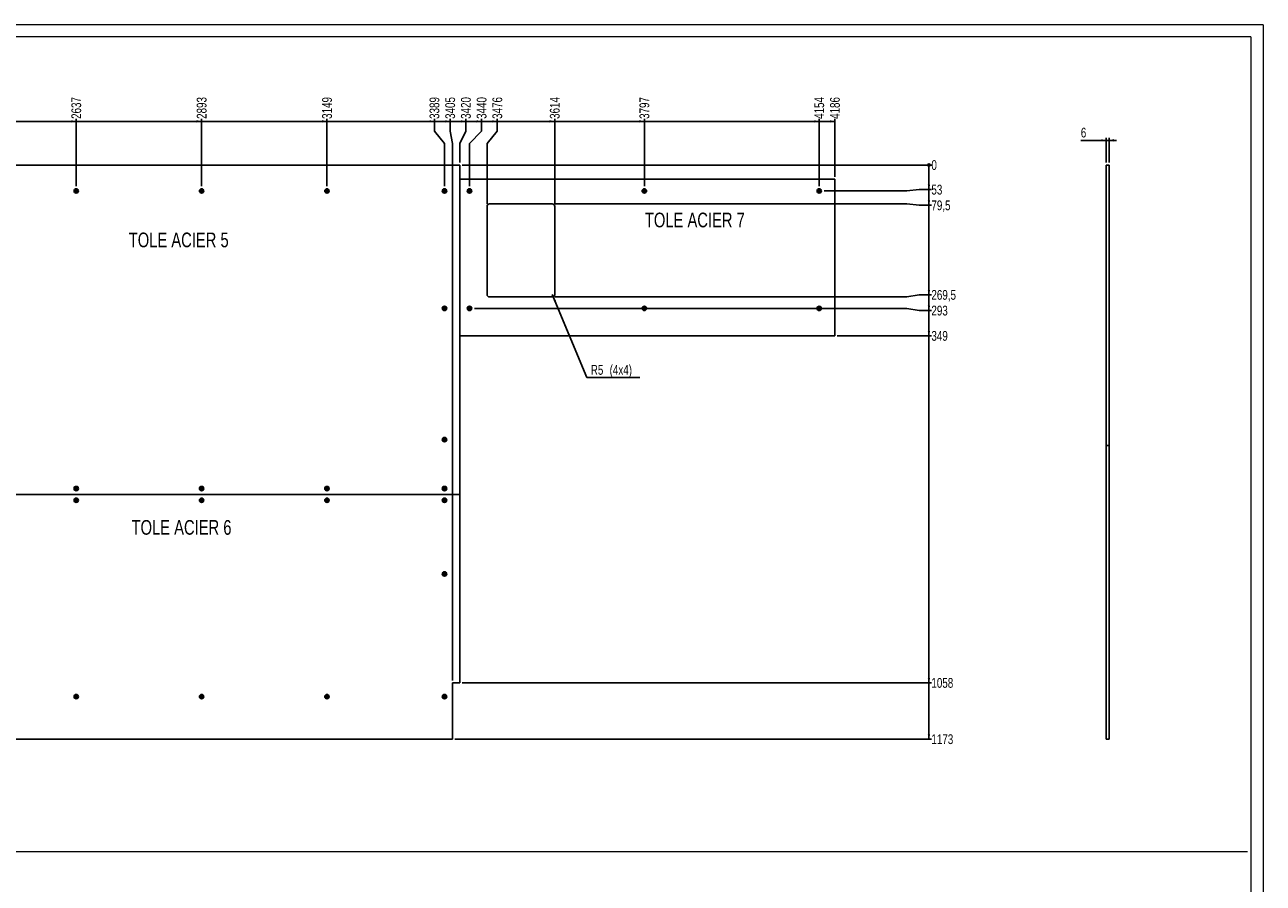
# Model space of a CAD drawing. Header units: millimetres. Extents: x 0 to 1189, y 0 to 841.
# Tile 9 of 9: x 683 to 1189, y 490 to 841. Entities that reach past the tile are written whole.
import ezdxf

# ---------------------------------------------------------------- set-up
doc = ezdxf.new("R2010")
doc.units = ezdxf.units.MM
doc.linetypes.add('CENTERX2', pattern=[20.32, 12.7, -2.54, 2.54, -2.54])
for name, color, linetype in [('COTES', 1, 'Continuous'), ('NOTES', 6, 'Continuous'), ('TRAIT-MIXTES', 3, 'CENTERX2')]:
    doc.layers.add(name, color=color, linetype=linetype)
doc.layers.add('TRAIT-FORT', color=4, linetype='Continuous', lineweight=25)
doc.styles.add('SLDTEXTSTYLE0', font='TXT', dxfattribs={"width": 0.75})
doc.dimstyles.new('SLDDIMSTYLE0', dxfattribs={"dimtxt": 4, "dimasz": 0.333333, "dimexe": 0, "dimexo": 0.0625, "dimgap": 1, "dimtad": 0, "dimtih": 1, "dimtoh": 1, "dimdec": 0, "dimlfac": 5, "dimrnd": 1e-09, "dimdsep": 46, "dimtxsty": 'SLDTEXTSTYLE0', "dimblk1": 'ORIGIN', "dimblk2": 'ORIGIN', "dimsah": 1, "dimcen": 0.09, "dimadec": 0, "dimazin": 2, "dimtfac": 1, "dimtdec": 0, "dimtofl": 0, "dimtmove": 0, "dimatfit": 3, "dimldrblk": 'ORIGIN', "dimfxl": 1, "dimfrac": 2, "dimtolj": 1, "dimtzin": 12, "dimarcsym": 0})
doc.dimstyles.new('SLDDIMSTYLE1', dxfattribs={"dimtxt": 4, "dimasz": 2, "dimexe": 0, "dimexo": 0.0625, "dimgap": 1, "dimtad": 0, "dimtih": 1, "dimtoh": 1, "dimdec": 1, "dimlfac": 5, "dimrnd": 1e-09, "dimzin": 12, "dimdsep": 46, "dimtxsty": 'SLDTEXTSTYLE0', "dimsah": 1, "dimcen": 0.09, "dimadec": 0, "dimazin": 3, "dimtfac": 1, "dimtdec": 1, "dimtofl": 0, "dimtmove": 0, "dimatfit": 3, "dimfxl": 1, "dimfrac": 2, "dimtolj": 1, "dimtzin": 12, "dimarcsym": 0})
doc.dimstyles.new('SLDDIMSTYLE2', dxfattribs={"dimtxt": 4, "dimasz": 2, "dimexe": 0, "dimexo": 0.0625, "dimgap": 1, "dimtad": 0, "dimtih": 1, "dimtoh": 1, "dimdec": 1, "dimlfac": 5, "dimrnd": 1e-09, "dimzin": 12, "dimdsep": 46, "dimtxsty": 'SLDTEXTSTYLE0', "dimsah": 1, "dimcen": 0, "dimadec": 0, "dimazin": 3, "dimtfac": 1, "dimtdec": 1, "dimtofl": 0, "dimtmove": 0, "dimatfit": 3, "dimfxl": 1, "dimfrac": 2, "dimtolj": 1, "dimtzin": 12, "dimarcsym": 0})
doc.dimstyles.new('SLDDIMSTYLE3', dxfattribs={"dimtxt": 4, "dimasz": 2, "dimexe": 0, "dimexo": 0.0625, "dimgap": 1, "dimtad": 1, "dimdec": 1, "dimlfac": 5, "dimrnd": 1e-09, "dimzin": 12, "dimdsep": 46, "dimtxsty": 'SLDTEXTSTYLE0', "dimsah": 1, "dimcen": 0.09, "dimadec": 0, "dimazin": 3, "dimtfac": 1, "dimtdec": 1, "dimtmove": 0, "dimatfit": 0, "dimfxl": 1, "dimfrac": 2, "dimtolj": 1, "dimtzin": 12, "dimarcsym": 0})

# ---------------------------------------------------------------- blocks, each defined once
blk = doc.blocks.new('_D_20')
at = {"layer": 'COTES', "color": 1, "transparency": 16777216}
for p, q in [((660.24, 801.55), (704.22, 801.55)), ((704.22, 775.09), (704.22, 802.55))]:
    blk.add_line(p, q, dxfattribs=at)
blk.add_solid([(704.22, 801.55), (702.22, 802.05), (702.22, 801.05)], dxfattribs=at)
at = {"layer": 'COTES', "color": 1, "transparency": 16777216, "insert": (702.24, 802.55), "char_height": 4, "attachment_point": 1, "rotation": 90, "style": 'SLDTEXTSTYLE0'}
blk.add_mtext('2637', dxfattribs=at)
blk = doc.blocks.new('_D_21')
at = {"layer": 'COTES', "color": 1, "transparency": 16777216}
for p, q in [((704.22, 801.55), (755.42, 801.55)), ((755.42, 775.09), (755.42, 802.55))]:
    blk.add_line(p, q, dxfattribs=at)
blk.add_solid([(755.42, 801.55), (753.42, 802.05), (753.42, 801.05)], dxfattribs=at)
at = {"layer": 'COTES', "color": 1, "transparency": 16777216, "insert": (753.44, 802.55), "char_height": 4, "attachment_point": 1, "rotation": 90, "style": 'SLDTEXTSTYLE0'}
blk.add_mtext('2893', dxfattribs=at)
blk = doc.blocks.new('_D_22')
at = {"layer": 'COTES', "color": 1, "transparency": 16777216}
for p, q in [((755.42, 801.55), (806.62, 801.55)), ((806.62, 775.09), (806.62, 802.55))]:
    blk.add_line(p, q, dxfattribs=at)
blk.add_solid([(806.62, 801.55), (804.62, 802.05), (804.62, 801.05)], dxfattribs=at)
at = {"layer": 'COTES', "color": 1, "transparency": 16777216, "insert": (804.64, 802.55), "char_height": 4, "attachment_point": 1, "rotation": 90, "style": 'SLDTEXTSTYLE0'}
blk.add_mtext('3149', dxfattribs=at)
blk = doc.blocks.new('_D_23')
at = {"layer": 'COTES', "color": 1, "transparency": 16777216}
for p, q in [((806.62, 801.55), (850.5, 801.55)), ((850.5, 797.55), (850.5, 802.55)), ((850.5, 797.55), (854.62, 792.55)), ((854.62, 792.55), (854.62, 775.09))]:
    blk.add_line(p, q, dxfattribs=at)
blk.add_solid([(850.5, 801.55), (848.5, 802.05), (848.5, 801.05)], dxfattribs=at)
at = {"layer": 'COTES', "color": 1, "transparency": 16777216, "insert": (848.51, 802.55), "char_height": 4, "attachment_point": 1, "rotation": 90, "style": 'SLDTEXTSTYLE0'}
blk.add_mtext('3389', dxfattribs=at)
blk = doc.blocks.new('_D_24')
at = {"layer": 'COTES', "color": 1, "transparency": 16777216}
for p, q in [((850.5, 801.55), (856.91, 801.55)), ((856.91, 797.55), (856.91, 802.55)), ((856.91, 797.55), (857.82, 792.55)), ((857.82, 792.55), (857.82, 573.11))]:
    blk.add_line(p, q, dxfattribs=at)
blk.add_solid([(856.91, 801.55), (854.91, 802.05), (854.91, 801.05)], dxfattribs=at)
at = {"layer": 'COTES', "color": 1, "transparency": 16777216, "insert": (854.93, 802.55), "char_height": 4, "attachment_point": 1, "rotation": 90, "style": 'SLDTEXTSTYLE0'}
blk.add_mtext('3405', dxfattribs=at)
blk = doc.blocks.new('_D_25')
at = {"layer": 'COTES', "color": 1, "transparency": 16777216}
for p, q in [((856.91, 801.55), (863.32, 801.55)), ((863.32, 797.55), (863.32, 802.55)), ((863.32, 797.55), (860.82, 792.55)), ((860.82, 792.55), (860.82, 784.71))]:
    blk.add_line(p, q, dxfattribs=at)
blk.add_solid([(863.32, 801.55), (861.32, 802.05), (861.32, 801.05)], dxfattribs=at)
at = {"layer": 'COTES', "color": 1, "transparency": 16777216, "insert": (861.34, 802.55), "char_height": 4, "attachment_point": 1, "rotation": 90, "style": 'SLDTEXTSTYLE0'}
blk.add_mtext('3420', dxfattribs=at)
blk = doc.blocks.new('_D_26')
at = {"layer": 'COTES', "color": 1, "transparency": 16777216}
for p, q in [((863.32, 801.55), (869.74, 801.55)), ((869.74, 797.55), (869.74, 802.55)), ((869.74, 797.55), (864.82, 792.55)), ((864.82, 792.55), (864.82, 775.09))]:
    blk.add_line(p, q, dxfattribs=at)
blk.add_solid([(869.74, 801.55), (867.74, 802.05), (867.74, 801.05)], dxfattribs=at)
at = {"layer": 'COTES', "color": 1, "transparency": 16777216, "insert": (867.76, 802.55), "char_height": 4, "attachment_point": 1, "rotation": 90, "style": 'SLDTEXTSTYLE0'}
blk.add_mtext('3440', dxfattribs=at)
blk = doc.blocks.new('_D_27')
at = {"layer": 'COTES', "color": 1, "transparency": 16777216}
for p, q in [((869.74, 801.55), (876.15, 801.55)), ((876.15, 797.55), (876.15, 802.55)), ((876.15, 797.55), (872.02, 792.55)), ((872.02, 792.55), (872.02, 767.81))]:
    blk.add_line(p, q, dxfattribs=at)
blk.add_solid([(876.15, 801.55), (874.15, 802.05), (874.15, 801.05)], dxfattribs=at)
at = {"layer": 'COTES', "color": 1, "transparency": 16777216, "insert": (874.17, 802.55), "char_height": 4, "attachment_point": 1, "rotation": 90, "style": 'SLDTEXTSTYLE0'}
blk.add_mtext('3476', dxfattribs=at)
blk = doc.blocks.new('_D_28')
at = {"layer": 'COTES', "color": 1, "transparency": 16777216}
for p, q in [((876.15, 801.55), (899.62, 801.55)), ((899.62, 767.81), (899.62, 802.55))]:
    blk.add_line(p, q, dxfattribs=at)
blk.add_solid([(899.62, 801.55), (897.62, 802.05), (897.62, 801.05)], dxfattribs=at)
at = {"layer": 'COTES', "color": 1, "transparency": 16777216, "insert": (897.64, 802.55), "char_height": 4, "attachment_point": 1, "rotation": 90, "style": 'SLDTEXTSTYLE0'}
blk.add_mtext('3614', dxfattribs=at)
blk = doc.blocks.new('_D_29')
at = {"layer": 'COTES', "color": 1, "transparency": 16777216}
for p, q in [((899.62, 801.55), (936.22, 801.55)), ((936.22, 775.09), (936.22, 802.55))]:
    blk.add_line(p, q, dxfattribs=at)
blk.add_solid([(936.22, 801.55), (934.22, 802.05), (934.22, 801.05)], dxfattribs=at)
at = {"layer": 'COTES', "color": 1, "transparency": 16777216, "insert": (934.24, 802.55), "char_height": 4, "attachment_point": 1, "rotation": 90, "style": 'SLDTEXTSTYLE0'}
blk.add_mtext('3797', dxfattribs=at)
blk = doc.blocks.new('_D_30')
at = {"layer": 'COTES', "color": 1, "transparency": 16777216}
for p, q in [((936.22, 801.55), (1007.61, 801.55)), ((1007.61, 797.55), (1007.61, 802.55)), ((1007.61, 797.55), (1007.62, 792.55)), ((1007.62, 792.55), (1007.62, 775.09))]:
    blk.add_line(p, q, dxfattribs=at)
blk.add_solid([(1007.61, 801.55), (1005.61, 802.05), (1005.61, 801.05)], dxfattribs=at)
at = {"layer": 'COTES', "color": 1, "transparency": 16777216, "insert": (1005.63, 802.55), "char_height": 4, "attachment_point": 1, "rotation": 90, "style": 'SLDTEXTSTYLE0'}
blk.add_mtext('4154', dxfattribs=at)
blk = doc.blocks.new('_D_31')
at = {"layer": 'COTES', "color": 1, "transparency": 16777216}
for p, q in [((1007.61, 801.55), (1014.02, 801.55)), ((1014.02, 778.91), (1014.02, 802.55))]:
    blk.add_line(p, q, dxfattribs=at)
blk.add_solid([(1014.02, 801.55), (1012.02, 802.05), (1012.02, 801.05)], dxfattribs=at)
at = {"layer": 'COTES', "color": 1, "transparency": 16777216, "insert": (1012.04, 802.55), "char_height": 4, "attachment_point": 1, "rotation": 90, "style": 'SLDTEXTSTYLE0'}
blk.add_mtext('4186', dxfattribs=at)
blk = doc.blocks.new('_Origin')
at = {"color": 0, "linetype": 'ByBlock', "lineweight": -2}
blk.add_line((0, 0), (-1, 0), dxfattribs=at)
blk.add_circle((0, 0), 0.5, dxfattribs=at)
blk = doc.blocks.new('_D_46')
at = {"layer": 'COTES', "color": 1, "transparency": 16777216}
blk.add_line((861.82, 783.71), (1053.44, 783.71), dxfattribs=at)
blk.add_blockref('_Origin', (1052.44, 783.71), dxfattribs=at)
at = {"layer": 'COTES', "color": 1, "transparency": 16777216, "insert": (1053.44, 785.69), "char_height": 4, "attachment_point": 1, "style": 'SLDTEXTSTYLE0'}
blk.add_mtext('0', dxfattribs=at)
blk = doc.blocks.new('_D_47')
at = {"layer": 'COTES', "color": 1, "transparency": 16777216}
for p, q in [((1052.44, 783.71), (1052.44, 773.66)), ((1043.44, 773.11), (1009.6, 773.11)), ((1048.44, 773.66), (1043.44, 773.11)), ((1048.44, 773.66), (1053.44, 773.66))]:
    blk.add_line(p, q, dxfattribs=at)
blk.add_solid([(1052.44, 773.66), (1052.94, 775.66), (1051.94, 775.66)], dxfattribs=at)
at = {"layer": 'COTES', "color": 1, "transparency": 16777216, "insert": (1053.44, 775.64), "char_height": 4, "attachment_point": 1, "style": 'SLDTEXTSTYLE0'}
blk.add_mtext('53', dxfattribs=at)
blk = doc.blocks.new('_D_48')
at = {"layer": 'COTES', "color": 1, "transparency": 16777216}
for p, q in [((1052.44, 773.66), (1052.44, 767.25)), ((1043.44, 767.81), (899.62, 767.81)), ((1048.44, 767.25), (1043.44, 767.81)), ((1048.44, 767.25), (1053.44, 767.25))]:
    blk.add_line(p, q, dxfattribs=at)
blk.add_solid([(1052.44, 767.25), (1052.94, 769.25), (1051.94, 769.25)], dxfattribs=at)
at = {"layer": 'COTES', "color": 1, "transparency": 16777216, "insert": (1053.44, 769.23), "char_height": 4, "attachment_point": 1, "style": 'SLDTEXTSTYLE0'}
blk.add_mtext('79,5', dxfattribs=at)
blk = doc.blocks.new('_D_49')
at = {"layer": 'COTES', "color": 1, "transparency": 16777216}
for p, q in [((1052.44, 767.25), (1052.44, 730.66)), ((1043.44, 729.81), (899.62, 729.81)), ((1048.44, 730.66), (1043.44, 729.81)), ((1048.44, 730.66), (1053.44, 730.66))]:
    blk.add_line(p, q, dxfattribs=at)
blk.add_solid([(1052.44, 730.66), (1052.94, 732.66), (1051.94, 732.66)], dxfattribs=at)
at = {"layer": 'COTES', "color": 1, "transparency": 16777216, "insert": (1053.44, 732.64), "char_height": 4, "attachment_point": 1, "style": 'SLDTEXTSTYLE0'}
blk.add_mtext('269,5', dxfattribs=at)
blk = doc.blocks.new('_D_50')
at = {"layer": 'COTES', "color": 1, "transparency": 16777216}
for p, q in [((1052.44, 730.66), (1052.44, 724.25)), ((1043.44, 725.11), (866.8, 725.11)), ((1048.44, 724.25), (1043.44, 725.11)), ((1048.44, 724.25), (1053.44, 724.25))]:
    blk.add_line(p, q, dxfattribs=at)
blk.add_solid([(1052.44, 724.25), (1052.94, 726.25), (1051.94, 726.25)], dxfattribs=at)
at = {"layer": 'COTES', "color": 1, "transparency": 16777216, "insert": (1053.44, 726.23), "char_height": 4, "attachment_point": 1, "style": 'SLDTEXTSTYLE0'}
blk.add_mtext('293', dxfattribs=at)
blk = doc.blocks.new('_D_51')
at = {"layer": 'COTES', "color": 1, "transparency": 16777216}
for p, q in [((1052.44, 724.25), (1052.44, 713.91)), ((1015.02, 713.91), (1053.44, 713.91))]:
    blk.add_line(p, q, dxfattribs=at)
blk.add_solid([(1052.44, 713.91), (1052.94, 715.91), (1051.94, 715.91)], dxfattribs=at)
at = {"layer": 'COTES', "color": 1, "transparency": 16777216, "insert": (1053.44, 715.89), "char_height": 4, "attachment_point": 1, "style": 'SLDTEXTSTYLE0'}
blk.add_mtext('349', dxfattribs=at)
blk = doc.blocks.new('_D_52')
at = {"layer": 'COTES', "color": 1, "transparency": 16777216}
for p, q in [((1052.44, 713.91), (1052.44, 572.11)), ((861.82, 572.11), (1053.44, 572.11))]:
    blk.add_line(p, q, dxfattribs=at)
blk.add_solid([(1052.44, 572.11), (1052.94, 574.11), (1051.94, 574.11)], dxfattribs=at)
at = {"layer": 'COTES', "color": 1, "transparency": 16777216, "insert": (1053.44, 574.09), "char_height": 4, "attachment_point": 1, "style": 'SLDTEXTSTYLE0'}
blk.add_mtext('1058', dxfattribs=at)
blk = doc.blocks.new('_D_53')
at = {"layer": 'COTES', "color": 1, "transparency": 16777216}
for p, q in [((1052.44, 572.11), (1052.44, 549.11)), ((858.82, 549.11), (1053.44, 549.11))]:
    blk.add_line(p, q, dxfattribs=at)
blk.add_solid([(1052.44, 549.11), (1052.94, 551.11), (1051.94, 551.11)], dxfattribs=at)
at = {"layer": 'COTES', "color": 1, "transparency": 16777216, "insert": (1053.44, 551.09), "char_height": 4, "attachment_point": 1, "style": 'SLDTEXTSTYLE0'}
blk.add_mtext('1173', dxfattribs=at)
blk = doc.blocks.new('_D_54')
at = {"layer": 'COTES', "color": 1, "transparency": 16777216}
for p, q in [((898.62, 730.81), (899.01, 729.88)), ((899.01, 729.88), (912.76, 696.85)), ((912.76, 696.85), (934.43, 696.85))]:
    blk.add_line(p, q, dxfattribs=at)
blk.add_solid([(899.01, 729.88), (899.31, 727.84), (900.24, 728.23)], dxfattribs=at)
at = {"layer": 'COTES', "color": 1, "transparency": 16777216, "char_height": 4, "attachment_point": 1, "style": 'SLDTEXTSTYLE0'}
for s, insert in [('R5', (914.35, 702)), ('(4x4)', (922.05, 702))]:
    blk.add_mtext(s, dxfattribs=dict(at, insert=insert))
blk = doc.blocks.new('SW_CENTERMARKSYMBOL_0')
at = {"layer": 'TRAIT-MIXTES', "color": 0}
for p, q in [((-0.5, 0), (-0.98, 0)), ((0, 0), (-0.5, 0)), ((0, 0.5), (0, 0.98)), ((0, 0), (0, 0.5)), ((0, 0), (0, -0.5)), ((0, 0), (0.5, 0)), ((0.5, 0), (0.98, 0)), ((0, -0.5), (0, -0.98))]:
    blk.add_line(p, q, dxfattribs=at)
blk = doc.blocks.new('SW_CENTERMARKSYMBOL_1')
at = {"layer": 'TRAIT-MIXTES', "color": 0}
for p, q in [((-0.5, 0), (-0.98, 0)), ((0, 0), (-0.5, 0)), ((0, 0.5), (0, 0.98)), ((0, 0), (0, 0.5)), ((0, 0), (0, -0.5)), ((0, 0), (0.5, 0)), ((0.5, 0), (0.98, 0)), ((0, -0.5), (0, -0.98))]:
    blk.add_line(p, q, dxfattribs=at)
blk = doc.blocks.new('SW_CENTERMARKSYMBOL_2')
at = {"layer": 'TRAIT-MIXTES', "color": 0}
for p, q in [((-0.5, 0), (-0.98, 0)), ((0, 0), (-0.5, 0)), ((0, 0.5), (0, 0.98)), ((0, 0), (0, 0.5)), ((0, 0), (0, -0.5)), ((0, 0), (0.5, 0)), ((0.5, 0), (0.98, 0)), ((0, -0.5), (0, -0.98))]:
    blk.add_line(p, q, dxfattribs=at)
blk = doc.blocks.new('SW_CENTERMARKSYMBOL_3')
at = {"layer": 'TRAIT-MIXTES', "color": 0}
for p, q in [((-0.5, 0), (-0.98, 0)), ((0, 0), (-0.5, 0)), ((0, 0.5), (0, 0.98)), ((0, 0), (0, 0.5)), ((0, 0), (0, -0.5)), ((0, 0), (0.5, 0)), ((0.5, 0), (0.98, 0)), ((0, -0.5), (0, -0.98))]:
    blk.add_line(p, q, dxfattribs=at)
blk = doc.blocks.new('SW_CENTERMARKSYMBOL_4')
at = {"layer": 'TRAIT-MIXTES', "color": 0}
for p, q in [((-0.5, 0), (-0.98, 0)), ((0, 0), (-0.5, 0)), ((0, 0.5), (0, 0.98)), ((0, 0), (0, 0.5)), ((0, 0), (0, -0.5)), ((0, 0), (0.5, 0)), ((0.5, 0), (0.98, 0)), ((0, -0.5), (0, -0.98))]:
    blk.add_line(p, q, dxfattribs=at)
blk = doc.blocks.new('SW_CENTERMARKSYMBOL_5')
at = {"layer": 'TRAIT-MIXTES', "color": 0}
for p, q in [((-0.5, 0), (-0.98, 0)), ((0, 0), (-0.5, 0)), ((0, 0.5), (0, 0.98)), ((0, 0), (0, 0.5)), ((0, 0), (0, -0.5)), ((0, 0), (0.5, 0)), ((0.5, 0), (0.98, 0)), ((0, -0.5), (0, -0.98))]:
    blk.add_line(p, q, dxfattribs=at)
blk = doc.blocks.new('SW_CENTERMARKSYMBOL_19')
at = {"layer": 'TRAIT-MIXTES', "color": 0}
for p, q in [((-0.5, 0), (-0.98, 0)), ((0, 0), (-0.5, 0)), ((0, 0.5), (0, 0.98)), ((0, 0), (0, 0.5)), ((0, 0), (0, -0.5)), ((0, 0), (0.5, 0)), ((0.5, 0), (0.98, 0)), ((0, -0.5), (0, -0.98))]:
    blk.add_line(p, q, dxfattribs=at)
blk = doc.blocks.new('SW_CENTERMARKSYMBOL_20')
at = {"layer": 'TRAIT-MIXTES', "color": 0}
for p, q in [((-0.5, 0), (-0.98, 0)), ((0, 0), (-0.5, 0)), ((0, 0.5), (0, 0.98)), ((0, 0), (0, 0.5)), ((0, 0), (0, -0.5)), ((0, 0), (0.5, 0)), ((0.5, 0), (0.98, 0)), ((0, -0.5), (0, -0.98))]:
    blk.add_line(p, q, dxfattribs=at)
blk = doc.blocks.new('SW_CENTERMARKSYMBOL_21')
at = {"layer": 'TRAIT-MIXTES', "color": 0}
for p, q in [((-0.5, 0), (-0.98, 0)), ((0, 0), (-0.5, 0)), ((0, 0.5), (0, 0.98)), ((0, 0), (0, 0.5)), ((0, 0), (0, -0.5)), ((0, 0), (0.5, 0)), ((0.5, 0), (0.98, 0)), ((0, -0.5), (0, -0.98))]:
    blk.add_line(p, q, dxfattribs=at)
blk = doc.blocks.new('SW_CENTERMARKSYMBOL_22')
at = {"layer": 'TRAIT-MIXTES', "color": 0}
for p, q in [((-0.5, 0), (-0.98, 0)), ((0, 0), (-0.5, 0)), ((0, 0.5), (0, 0.98)), ((0, 0), (0, 0.5)), ((0, 0), (0, -0.5)), ((0, 0), (0.5, 0)), ((0.5, 0), (0.98, 0)), ((0, -0.5), (0, -0.98))]:
    blk.add_line(p, q, dxfattribs=at)
blk = doc.blocks.new('SW_CENTERMARKSYMBOL_23')
at = {"layer": 'TRAIT-MIXTES', "color": 0}
for p, q in [((-0.5, 0), (-0.98, 0)), ((0, 0), (-0.5, 0)), ((0, 0.5), (0, 0.98)), ((0, 0), (0, 0.5)), ((0, 0), (0, -0.5)), ((0, 0), (0.5, 0)), ((0.5, 0), (0.98, 0)), ((0, -0.5), (0, -0.98))]:
    blk.add_line(p, q, dxfattribs=at)
blk = doc.blocks.new('SW_CENTERMARKSYMBOL_24')
at = {"layer": 'TRAIT-MIXTES', "color": 0}
for p, q in [((-0.5, 0), (-0.98, 0)), ((0, 0), (-0.5, 0)), ((0, 0.5), (0, 0.98)), ((0, 0), (0, 0.5)), ((0, 0), (0, -0.5)), ((0, 0), (0.5, 0)), ((0.5, 0), (0.98, 0)), ((0, -0.5), (0, -0.98))]:
    blk.add_line(p, q, dxfattribs=at)
blk = doc.blocks.new('SW_CENTERMARKSYMBOL_26')
at = {"layer": 'TRAIT-MIXTES', "color": 0}
for p, q in [((-0.5, 0), (-0.98, 0)), ((0, 0), (-0.5, 0)), ((0, 0.5), (0, 0.98)), ((0, 0), (0, 0.5)), ((0, 0), (0, -0.5)), ((0, 0), (0.5, 0)), ((0.5, 0), (0.98, 0)), ((0, -0.5), (0, -0.98))]:
    blk.add_line(p, q, dxfattribs=at)
blk = doc.blocks.new('SW_CENTERMARKSYMBOL_27')
at = {"layer": 'TRAIT-MIXTES', "color": 0}
for p, q in [((-0.5, 0), (-0.98, 0)), ((0, 0), (-0.5, 0)), ((0, 0.5), (0, 0.98)), ((0, 0), (0, 0.5)), ((0, 0), (0, -0.5)), ((0, 0), (0.5, 0)), ((0.5, 0), (0.98, 0)), ((0, -0.5), (0, -0.98))]:
    blk.add_line(p, q, dxfattribs=at)
blk = doc.blocks.new('SW_CENTERMARKSYMBOL_29')
at = {"layer": 'TRAIT-MIXTES', "color": 0}
for p, q in [((-0.5, 0), (-0.98, 0)), ((0, 0), (-0.5, 0)), ((0, 0.5), (0, 0.98)), ((0, 0), (0, 0.5)), ((0, 0), (0, -0.5)), ((0, 0), (0.5, 0)), ((0.5, 0), (0.98, 0)), ((0, -0.5), (0, -0.98))]:
    blk.add_line(p, q, dxfattribs=at)
blk = doc.blocks.new('SW_CENTERMARKSYMBOL_30')
at = {"layer": 'TRAIT-MIXTES', "color": 0}
for p, q in [((-0.5, 0), (-0.98, 0)), ((0, 0), (-0.5, 0)), ((0, 0.5), (0, 0.98)), ((0, 0), (0, 0.5)), ((0, 0), (0, -0.5)), ((0, 0), (0.5, 0)), ((0.5, 0), (0.98, 0)), ((0, -0.5), (0, -0.98))]:
    blk.add_line(p, q, dxfattribs=at)
blk = doc.blocks.new('SW_CENTERMARKSYMBOL_33')
at = {"layer": 'TRAIT-MIXTES', "color": 0}
for p, q in [((-0.5, 0), (-0.98, 0)), ((0, 0), (-0.5, 0)), ((0, 0.5), (0, 0.98)), ((0, 0), (0, 0.5)), ((0, 0), (0, -0.5)), ((0, 0), (0.5, 0)), ((0.5, 0), (0.98, 0)), ((0, -0.5), (0, -0.98))]:
    blk.add_line(p, q, dxfattribs=at)
blk = doc.blocks.new('SW_CENTERMARKSYMBOL_34')
at = {"layer": 'TRAIT-MIXTES', "color": 0}
for p, q in [((-0.5, 0), (-0.98, 0)), ((0, 0), (-0.5, 0)), ((0, 0.5), (0, 0.98)), ((0, 0), (0, 0.5)), ((0, 0), (0, -0.5)), ((0, 0), (0.5, 0)), ((0.5, 0), (0.98, 0)), ((0, -0.5), (0, -0.98))]:
    blk.add_line(p, q, dxfattribs=at)
blk = doc.blocks.new('SW_CENTERMARKSYMBOL_35')
at = {"layer": 'TRAIT-MIXTES', "color": 0}
for p, q in [((-0.5, 0), (-0.98, 0)), ((0, 0), (-0.5, 0)), ((0, 0.5), (0, 0.98)), ((0, 0), (0, 0.5)), ((0, 0), (0, -0.5)), ((0, 0), (0.5, 0)), ((0.5, 0), (0.98, 0)), ((0, -0.5), (0, -0.98))]:
    blk.add_line(p, q, dxfattribs=at)
blk = doc.blocks.new('SW_CENTERMARKSYMBOL_36')
at = {"layer": 'TRAIT-MIXTES', "color": 0}
for p, q in [((-0.5, 0), (-0.98, 0)), ((0, 0), (-0.5, 0)), ((0, 0.5), (0, 0.98)), ((0, 0), (0, 0.5)), ((0, 0), (0, -0.5)), ((0, 0), (0.5, 0)), ((0.5, 0), (0.98, 0)), ((0, -0.5), (0, -0.98))]:
    blk.add_line(p, q, dxfattribs=at)
blk = doc.blocks.new('SW_CENTERMARKSYMBOL_37')
at = {"layer": 'TRAIT-MIXTES', "color": 0}
for p, q in [((-0.5, 0), (-0.98, 0)), ((0, 0), (-0.5, 0)), ((0, 0.5), (0, 0.98)), ((0, 0), (0, 0.5)), ((0, 0), (0, -0.5)), ((0, 0), (0.5, 0)), ((0.5, 0), (0.98, 0)), ((0, -0.5), (0, -0.98))]:
    blk.add_line(p, q, dxfattribs=at)
blk = doc.blocks.new('SW_CENTERMARKSYMBOL_38')
at = {"layer": 'TRAIT-MIXTES', "color": 0}
for p, q in [((-0.5, 0), (-0.98, 0)), ((0, 0), (-0.5, 0)), ((0, 0.5), (0, 0.98)), ((0, 0), (0, 0.5)), ((0, 0), (0, -0.5)), ((0, 0), (0.5, 0)), ((0.5, 0), (0.98, 0)), ((0, -0.5), (0, -0.98))]:
    blk.add_line(p, q, dxfattribs=at)
blk = doc.blocks.new('SW_CENTERMARKSYMBOL_39')
at = {"layer": 'TRAIT-MIXTES', "color": 0}
for p, q in [((-0.5, 0), (-0.98, 0)), ((0, 0), (-0.5, 0)), ((0, 0.5), (0, 0.98)), ((0, 0), (0, 0.5)), ((0, 0), (0, -0.5)), ((0, 0), (0.5, 0)), ((0.5, 0), (0.98, 0)), ((0, -0.5), (0, -0.98))]:
    blk.add_line(p, q, dxfattribs=at)
blk = doc.blocks.new('SW_CENTERMARKSYMBOL_41')
at = {"layer": 'TRAIT-MIXTES', "color": 0}
for p, q in [((-0.5, 0), (-0.98, 0)), ((0, 0), (-0.5, 0)), ((0, 0.5), (0, 0.98)), ((0, 0), (0, 0.5)), ((0, 0), (0, -0.5)), ((0, 0), (0.5, 0)), ((0.5, 0), (0.98, 0)), ((0, -0.5), (0, -0.98))]:
    blk.add_line(p, q, dxfattribs=at)
blk = doc.blocks.new('SW_CENTERMARKSYMBOL_42')
at = {"layer": 'TRAIT-MIXTES', "color": 0}
for p, q in [((-0.5, 0), (-0.98, 0)), ((0, 0), (-0.5, 0)), ((0, 0.5), (0, 0.98)), ((0, 0), (0, 0.5)), ((0, 0), (0, -0.5)), ((0, 0), (0.5, 0)), ((0.5, 0), (0.98, 0)), ((0, -0.5), (0, -0.98))]:
    blk.add_line(p, q, dxfattribs=at)
blk = doc.blocks.new('_D_55')
at = {"layer": 'COTES', "color": 1, "transparency": 16777216}
for p, q in [((1124.77, 784.71), (1124.77, 794.79)), ((1125.97, 784.71), (1125.97, 794.79)), ((1124.77, 793.79), (1114.45, 793.79)), ((1125.97, 793.79), (1124.77, 793.79)), ((1125.97, 793.79), (1128.97, 793.79))]:
    blk.add_line(p, q, dxfattribs=at)
for points in [[(1124.77, 793.79), (1122.77, 794.29), (1122.77, 793.29)], [(1125.97, 793.79), (1127.97, 793.29), (1127.97, 794.29)]]:
    blk.add_solid(points, dxfattribs=at)
at = {"layer": 'COTES', "color": 1, "transparency": 16777216, "insert": (1114.45, 798.95), "char_height": 4, "attachment_point": 1, "style": 'SLDTEXTSTYLE0'}
blk.add_mtext('6', dxfattribs=at)

msp = doc.modelspace()

# ---------------------------------------------------------------- linework, layer by layer
at = {"color": 7, "linetype": 'Continuous', "lineweight": 18}
for p, q in [((1188.94057, 841.02216), (0, 841.02216)), ((1188.94057, 841.02216), (1188.94057, 0.02216)), ((1183.94057, 836.02216), (5, 836.02216)), ((1183.94057, 836.02216), (1183.94057, 5.02216)), ((1182.56582, 503.0608), (2.91472, 503.0608))]:
    msp.add_line(p, q, dxfattribs=at)
at = {"layer": 'TRAIT-FORT', "color": 4, "linetype": 'Continuous', "lineweight": 25}
for p, q in [((653.8232, 783.70543), (860.823, 783.70543)), ((860.823, 649.10563), (860.823, 783.70543)), ((1124.77036, 783.70543), (1124.77036, 669.10563)), ((1124.77036, 783.70543), (1125.97036, 783.70543)), ((1125.97036, 783.70543), (1125.97036, 669.10563)), ((860.8232, 777.90543), (860.8232, 713.90543)), ((1014.023, 777.90543), (860.8232, 777.90543)), ((1014.023, 713.90543), (1014.023, 777.90543)), ((872.023, 766.80543), (872.023, 730.80543)), ((898.623, 767.80543), (873.023, 767.80543)), ((899.623, 730.80543), (899.623, 766.80543)), ((873.023, 729.80543), (898.623, 729.80543)), ((860.8232, 713.90543), (1014.023, 713.90543)), ((1124.77036, 669.10563), (1125.97036, 669.10563)), ((1124.77036, 669.10563), (1124.77036, 669.10543)), ((1124.77036, 669.10543), (1124.77036, 549.10543)), ((1125.97036, 669.10543), (1124.77036, 669.10543)), ((1125.97036, 669.10563), (1125.97036, 669.10543)), ((1125.97036, 669.10543), (1125.97036, 549.10543)), ((653.8232, 649.10563), (860.823, 649.10563)), ((860.823, 649.10543), (653.8232, 649.10543)), ((860.823, 572.10543), (860.823, 649.10543)), ((857.823, 572.10543), (860.823, 572.10543)), ((857.823, 549.10543), (857.823, 572.10543)), ((653.8232, 549.10543), (857.823, 549.10543)), ((1125.97036, 549.10543), (1124.77036, 549.10543))]:
    msp.add_line(p, q, dxfattribs=at)
for centre, radius in [((704.2232, 773.10543), 0.896), ((755.4231, 773.10543), 0.896), ((806.623, 773.10543), 0.896), ((854.623, 773.10543), 0.896), ((864.823, 773.10543), 0.896), ((936.223, 773.10543), 0.896), ((1007.623, 773.10543), 0.896), ((704.2232, 773.10543), 0.48), ((755.4231, 773.10543), 0.48), ((806.623, 773.10543), 0.48), ((854.623, 773.10543), 0.48), ((864.823, 773.10543), 0.48), ((936.223, 773.10543), 0.48), ((1007.623, 773.10543), 0.48), ((854.623, 725.10543), 0.896), ((854.623, 725.10543), 0.48), ((864.823, 725.10543), 0.896), ((864.823, 725.10543), 0.48), ((936.223, 725.10543), 0.896), ((936.223, 725.10543), 0.48), ((1007.623, 725.10543), 0.896), ((1007.623, 725.10543), 0.48), ((854.623, 671.50543), 0.896), ((854.623, 671.50543), 0.48), ((704.2232, 651.50563), 0.896), ((755.4231, 651.50563), 0.896), ((806.623, 651.50563), 0.896), ((854.623, 651.50563), 0.896), ((704.2232, 646.70563), 0.896), ((704.2232, 651.50563), 0.48), ((755.4231, 646.70563), 0.896), ((755.4231, 651.50563), 0.48), ((806.623, 646.70563), 0.896), ((806.623, 651.50563), 0.48), ((854.623, 646.70563), 0.896), ((854.623, 651.50563), 0.48), ((704.2232, 646.70563), 0.48), ((755.4231, 646.70563), 0.48), ((806.623, 646.70563), 0.48), ((854.623, 646.70563), 0.48), ((854.623, 616.60543), 0.896), ((854.623, 616.60543), 0.48), ((704.2232, 566.50543), 0.896), ((704.2232, 566.50543), 0.48), ((755.4231, 566.50543), 0.896), ((755.4231, 566.50543), 0.48), ((806.623, 566.50543), 0.896), ((806.623, 566.50543), 0.48), ((854.623, 566.50543), 0.896), ((854.623, 566.50543), 0.48)]:
    msp.add_circle(centre, radius, dxfattribs=at)
for centre, start, end in [((873.023, 766.80543), 90, 180), ((898.623, 766.80543), 0, 90), ((873.023, 730.80543), 180, 270), ((898.623, 730.80543), 270, 0)]:
    msp.add_arc(centre, 1, start, end, dxfattribs=at)

# ---------------------------------------------------------------- block references
at = {"layer": 'TRAIT-MIXTES', "color": 3}
for name, p in [('SW_CENTERMARKSYMBOL_22', (704.2232, 773.10543)), ('SW_CENTERMARKSYMBOL_30', (755.4231, 773.10543)), ('SW_CENTERMARKSYMBOL_21', (806.623, 773.10543)), ('SW_CENTERMARKSYMBOL_29', (854.623, 773.10543)), ('SW_CENTERMARKSYMBOL_5', (864.823, 773.10543)), ('SW_CENTERMARKSYMBOL_0', (936.223, 773.10543)), ('SW_CENTERMARKSYMBOL_3', (1007.623, 773.10543)), ('SW_CENTERMARKSYMBOL_23', (854.623, 725.10543)), ('SW_CENTERMARKSYMBOL_4', (864.823, 725.10543)), ('SW_CENTERMARKSYMBOL_1', (936.223, 725.10543)), ('SW_CENTERMARKSYMBOL_2', (1007.623, 725.10543)), ('SW_CENTERMARKSYMBOL_24', (854.623, 671.50543)), ('SW_CENTERMARKSYMBOL_20', (704.2232, 651.50563)), ('SW_CENTERMARKSYMBOL_27', (755.4231, 651.50563)), ('SW_CENTERMARKSYMBOL_19', (806.623, 651.50563)), ('SW_CENTERMARKSYMBOL_26', (854.623, 651.50563)), ('SW_CENTERMARKSYMBOL_34', (704.2232, 646.70563)), ('SW_CENTERMARKSYMBOL_39', (755.4231, 646.70563)), ('SW_CENTERMARKSYMBOL_33', (806.623, 646.70563)), ('SW_CENTERMARKSYMBOL_38', (854.623, 646.70563)), ('SW_CENTERMARKSYMBOL_37', (854.623, 616.60543)), ('SW_CENTERMARKSYMBOL_36', (704.2232, 566.50543)), ('SW_CENTERMARKSYMBOL_42', (755.4231, 566.50543)), ('SW_CENTERMARKSYMBOL_35', (806.623, 566.50543)), ('SW_CENTERMARKSYMBOL_41', (854.623, 566.50543))]:
    msp.add_blockref(name, p, dxfattribs=at)

# ---------------------------------------------------------------- texts
at = {"layer": 'NOTES', "color": 211, "char_height": 6, "attachment_point": 1, "style": 'SLDTEXTSTYLE0'}
for s, insert in [('TOLE ACIER 7', (936.44619, 764.24724)), ('TOLE ACIER 5', (725.68308, 756.10527)), ('TOLE ACIER 6', (726.83385, 638.63411))]:
    msp.add_mtext(s, dxfattribs=dict(at, insert=insert))

# ---------------------------------------------------------------- dimensions: what is measured, and where the dimension line sits
at = {"layer": 'COTES', "color": 1}
for feature_location, offset, dtype, origin, dimstyle, picture, middle in [((704.2232, 774.08543), (0, 28.46413), 1, (176.823, 783.70543), 'SLDDIMSTYLE1', '_D_20', (704.2232, 808.46067)), ((755.4231, 774.08543), (0, 28.46413), 1, (176.823, 783.70543), 'SLDDIMSTYLE1', '_D_21', (755.4231, 808.46067)), ((806.623, 774.08543), (0, 28.46413), 1, (176.823, 783.70543), 'SLDDIMSTYLE1', '_D_22', (806.623, 808.46067)), ((854.623, 774.08543), (-4.127, 28.46413), 1, (176.823, 783.70543), 'SLDDIMSTYLE1', '_D_23', (850.496, 808.46067)), ((857.823, 572.10543), (-0.9135, 230.44413), 1, (176.823, 783.70543), 'SLDDIMSTYLE1', '_D_24', (856.9095, 808.46067)), ((860.823, 783.70543), (2.5, 18.84413), 1, (176.823, 783.70543), 'SLDDIMSTYLE1', '_D_25', (863.323, 808.46067)), ((864.823, 774.08543), (4.9135, 28.46413), 1, (176.823, 783.70543), 'SLDDIMSTYLE1', '_D_26', (869.7365, 808.46067)), ((872.023, 766.80543), (4.127, 35.74413), 1, (176.823, 783.70543), 'SLDDIMSTYLE1', '_D_27', (876.15, 808.46067)), ((899.623, 766.80543), (0, 35.74413), 1, (176.823, 783.70543), 'SLDDIMSTYLE1', '_D_28', (899.623, 808.46067)), ((936.223, 774.08543), (0, 28.46413), 1, (176.823, 783.70543), 'SLDDIMSTYLE1', '_D_29', (936.223, 808.46067)), ((1007.623, 774.08543), (-0.0135, 28.46413), 1, (176.823, 783.70543), 'SLDDIMSTYLE1', '_D_30', (1007.6095, 808.46067)), ((1014.023, 777.90543), (0, 24.64413), 1, (176.823, 783.70543), 'SLDDIMSTYLE1', '_D_31', (1014.023, 808.46067)), ((860.8229963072, 783.7054334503), (192.6144252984, 0), 0, (860.8229963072, 783.7054334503), 'SLDDIMSTYLE0', '_D_46', (1054.9151993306, 783.7054334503)), ((857.823, 549.10543), (195.61443, 0), 0, (860.823, 783.70543), 'SLDDIMSTYLE1', '_D_53', (1059.34853, 549.10543)), ((1008.603, 773.10543), (44.83443, 0.55675), 0, (860.823, 783.70543), 'SLDDIMSTYLE1', '_D_47', (1056.39298, 773.66218)), ((898.623, 767.80543), (154.81443, -0.55675), 0, (860.823, 783.70543), 'SLDDIMSTYLE1', '_D_48', (1058.60964, 767.24868)), ((898.623, 729.80543), (154.81443, 0.85675), 0, (860.823, 783.70543), 'SLDDIMSTYLE1', '_D_49', (1060.08742, 730.66218)), ((865.803, 725.10543), (187.63443, -0.85675), 0, (860.823, 783.70543), 'SLDDIMSTYLE1', '_D_50', (1057.87075, 724.24868)), ((1014.023, 713.90543), (39.41443, 0), 0, (860.823, 783.70543), 'SLDDIMSTYLE1', '_D_51', (1057.87075, 713.90543)), ((860.823, 572.10543), (192.61443, 0), 0, (860.823, 783.70543), 'SLDDIMSTYLE1', '_D_52', (1059.34853, 572.10543))]:
    dim = msp.add_ordinate_dim(feature_location=feature_location, offset=offset, dtype=dtype, origin=origin, dimstyle=dimstyle, dxfattribs=at)
    dim.commit()
    dim.dimension.update_dxf_attribs({"geometry": picture, "text_midpoint": middle})
dim = msp.add_linear_dim(base=(1124.77036, 793.7905), p1=(1125.97036, 783.70543), p2=(1124.77036, 783.70543), dimstyle='SLDDIMSTYLE3', dxfattribs=at)
dim.commit()
dim.dimension.update_dxf_attribs({"geometry": '_D_55', "text_midpoint": (1115.92991, 793.7905), "dimtype": 160})
dim = msp.add_radius_dim(center=(898.623, 730.80543), mpoint=(899.00744, 729.88228), text='<> (4x4)', dimstyle='SLDDIMSTYLE2', dxfattribs=at)
dim.commit()
dim.dimension.update_dxf_attribs({"geometry": '_D_54', "text_midpoint": (924.39077, 700.02311), "dimtype": 164})

doc.saveas('drawing.dxf')
